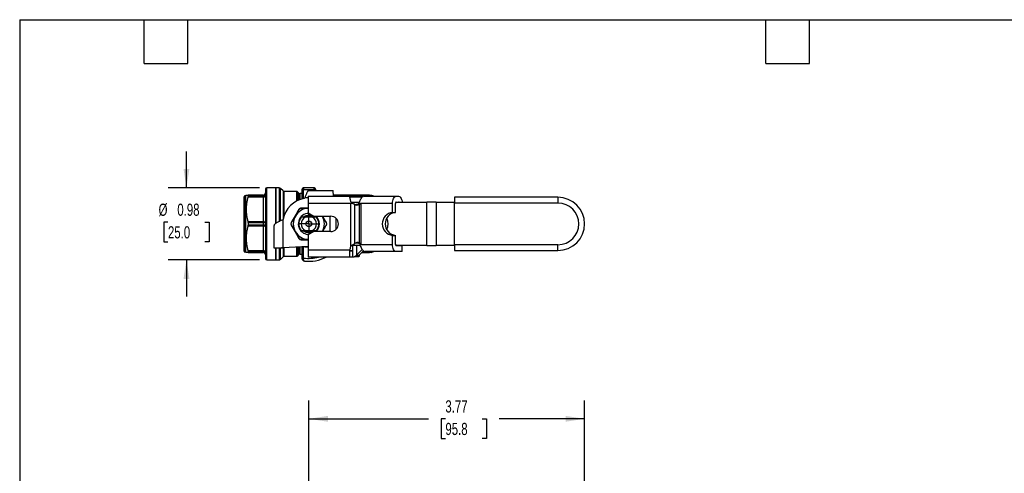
# Model space of a CAD drawing. Header units: inches. Extents: x 0.5 to 21.5, y 0.5 to 16.5.
# Tile 13 of 17: x 0.5 to 14, y 10.3 to 16.5. Entities that reach past the tile are written whole.
import ezdxf

# ---------------------------------------------------------------- set-up
doc = ezdxf.new("R2010")
doc.units = ezdxf.units.IN
doc.header["$LTSCALE"] = 2
doc.header["$MEASUREMENT"] = 0
doc.linetypes.add('SLD-Center', pattern=[0.75, 0.6, -0.05, 0.05, -0.05])
doc.linetypes.add('SLD-Solid', pattern=[0])
doc.layers.add('CENTER', color=40, linetype='SLD-Center')
doc.layers.add('DIMENSIONS', color=140, linetype='SLD-Solid', lineweight=25)
doc.layers.add('TEXT', color=140, linetype='SLD-Solid', lineweight=25)
doc.styles.add('SLDTEXTSTYLE0', font='TXT', dxfattribs={"width": 0.7})
doc.dimstyles.new('SLDDIMSTYLE0', dxfattribs={"dimtxt": 0.169922, "dimasz": 0.26, "dimexe": 0, "dimexo": 0.0625, "dimgap": 0.04248, "dimtad": 0, "dimtih": 1, "dimtoh": 1, "dimrnd": 1e-09, "dimdsep": 46, "dimtxsty": 'SLDTEXTSTYLE0', "dimsah": 1, "dimcen": 0.09, "dimadec": 0, "dimazin": 2, "dimtfac": 1, "dimtmove": 0, "dimatfit": 0, "dimfxl": 0, "dimfrac": 2, "dimtolj": 1, "dimtzin": 12, "dimarcsym": 0})
doc.dimstyles.new('SLDDIMSTYLE3', dxfattribs={"dimtxt": 0.169922, "dimasz": 0.26, "dimexe": 0, "dimexo": 0.0625, "dimgap": 0.04248, "dimtad": 0, "dimtih": 1, "dimtoh": 1, "dimrnd": 1e-09, "dimzin": 12, "dimdsep": 46, "dimtxsty": 'SLDTEXTSTYLE0', "dimsah": 1, "dimcen": 0.09, "dimadec": 0, "dimazin": 3, "dimtfac": 1, "dimtofl": 0, "dimtmove": 0, "dimatfit": 3, "dimfxl": 0, "dimfrac": 2, "dimtolj": 1, "dimtzin": 12, "dimarcsym": 0})

# ---------------------------------------------------------------- blocks, each defined once
blk = doc.blocks.new('_D_4')
at = {"layer": 'DIMENSIONS'}
for p, q in [((4.453, 9.536), (4.453, 11.291)), ((8.223, 10.157), (8.223, 11.291)), ((4.453, 11.041), (6.09, 11.041)), ((6.32, 11.041), (6.263, 11.041)), ((6.263, 11.041), (6.263, 10.771)), ((6.825, 11.041), (6.882, 11.041)), ((6.882, 11.041), (6.882, 10.771)), ((8.223, 11.041), (7.055, 11.041)), ((6.263, 10.771), (6.32, 10.771)), ((6.882, 10.771), (6.825, 10.771))]:
    blk.add_line(p, q, dxfattribs=at)
for points in [[(4.453, 11.041), (4.713, 11.001), (4.713, 11.081)], [(8.223, 11.041), (7.963, 11.081), (7.963, 11.001)]]:
    blk.add_solid(points, dxfattribs=at)
at = {"layer": 'DIMENSIONS', "char_height": 0.1667, "attachment_point": 1, "style": 'SLDTEXTSTYLE0'}
for s, insert in [('3.77', (6.32, 11.294)), ('95.8', (6.32, 10.986))]:
    blk.add_mtext(s, dxfattribs=dict(at, insert=insert))
blk = doc.blocks.new('_D_7')
at = {"layer": 'DIMENSIONS'}
for p, q in [((2.78, 14.199), (2.78, 14.699)), ((3.778, 14.199), (2.53, 14.199)), ((2.527, 13.731), (2.47, 13.731)), ((2.47, 13.731), (2.47, 13.461)), ((3.032, 13.731), (3.089, 13.731)), ((3.089, 13.731), (3.089, 13.461)), ((2.47, 13.461), (2.527, 13.461)), ((3.089, 13.461), (3.032, 13.461)), ((3.778, 13.215), (2.53, 13.215)), ((2.78, 13.215), (2.78, 12.715))]:
    blk.add_line(p, q, dxfattribs=at)
for points in [[(2.78, 14.199), (2.82, 14.459), (2.74, 14.459)], [(2.78, 13.215), (2.74, 12.955), (2.82, 12.955)]]:
    blk.add_solid(points, dxfattribs=at)
at = {"layer": 'DIMENSIONS', "char_height": 0.1667, "attachment_point": 1, "style": 'SLDTEXTSTYLE0'}
for s, insert in [('%%c', (2.399, 13.984)), ('0.98', (2.655, 13.984)), ('25.0', (2.527, 13.675))]:
    blk.add_mtext(s, dxfattribs=dict(at, insert=insert))
blk = doc.blocks.new('SW_CENTERMARKSYMBOL_1')
at = {"layer": 'CENTER', "color": 0}
for p, q in [((0, 0.1), (0, 0.139)), ((-0.1, 0), (-0.139, 0)), ((0, 0), (-0.1, 0)), ((0, 0), (0, 0.1)), ((0, 0), (0, -0.1)), ((0, 0), (0.1, 0)), ((0.1, 0), (0.139, 0)), ((0, -0.1), (0, -0.139))]:
    blk.add_line(p, q, dxfattribs=at)

msp = doc.modelspace()

# ---------------------------------------------------------------- linework, layer by layer
for p, q in [((3.862, 14.184), (3.862, 13.231)), ((4, 14.199), (3.878, 14.199)), ((3.878, 13.215), (3.878, 14.199)), ((4.049, 14.199), (4, 14.199)), ((4, 14.199), (4, 13.713)), ((4, 13.713), (4, 14.199)), ((4.049, 14.199), (4.049, 13.741)), ((4.101, 14.157), (4.066, 14.193)), ((4.066, 13.749), (4.066, 14.193)), ((4.101, 14.157), (4.101, 13.765)), ((4.285, 14.15), (4.118, 14.15)), ((4.118, 13.824), (4.118, 14.15)), ((4.285, 14.15), (4.285, 14.02)), ((4.318, 14.128), (4.302, 14.143)), ((4.302, 14.028), (4.302, 14.143)), ((4.358, 14.176), (4.358, 14.049)), ((4.358, 14.176), (4.382, 14.176)), ((4.524, 14.199), (4.382, 14.199)), ((4.382, 14.199), (4.382, 14.176)), ((4.382, 14.176), (4.524, 14.176)), ((4.382, 14.055), (4.382, 14.176)), ((4.455, 14.164), (4.787, 14.164)), ((4.524, 14.176), (4.524, 14.199)), ((4.524, 14.176), (4.547, 14.176)), ((4.524, 14.176), (4.524, 14.164)), ((4.547, 14.164), (4.547, 14.176)), ((4.787, 14.137), (4.787, 14.164)), ((3.567, 13.707), (3.567, 14.079)), ((3.591, 14.091), (3.579, 14.091)), ((3.579, 13.707), (3.579, 14.091)), ((3.596, 14.101), (3.591, 14.091)), ((3.591, 13.707), (3.591, 14.091)), ((3.831, 14.101), (3.623, 14.101)), ((3.623, 14.076), (3.831, 14.076)), ((3.625, 14.099), (3.625, 14.083)), ((3.625, 14.099), (3.831, 14.099)), ((3.831, 14.083), (3.625, 14.083)), ((3.831, 14.101), (3.831, 14.099)), ((3.831, 14.099), (3.831, 14.083)), ((3.831, 14.083), (3.831, 14.076)), ((3.831, 14.076), (3.831, 13.733)), ((4.318, 14.128), (4.318, 14.035)), ((4.358, 14.121), (4.335, 14.121)), ((4.335, 14.041), (4.335, 14.121)), ((4.394, 14.057), (4.398, 14.062)), ((4.444, 14.062), (4.398, 14.062)), ((4.444, 14.086), (5.015, 14.086)), ((4.444, 14.086), (4.444, 13.987)), ((5.282, 14.101), (4.79, 14.101)), ((4.79, 14.098), (5.281, 14.098)), ((4.91, 14.087), (4.791, 14.087)), ((4.91, 14.087), (4.913, 14.086)), ((5.015, 14.074), (5.015, 14.086)), ((5.015, 14.083), (5.195, 14.083)), ((5.015, 14.075), (5.183, 14.075)), ((5.033, 14.003), (5.141, 14.003)), ((5.204, 14.085), (5.647, 14.085)), ((5.281, 14.085), (5.281, 14.098)), ((5.315, 14.091), (5.309, 14.101)), ((5.327, 14.091), (5.315, 14.091)), ((5.315, 14.091), (5.315, 14.085)), ((5.327, 14.091), (5.327, 14.085)), ((5.639, 14.003), (6.067, 14.003)), ((5.647, 14.085), (5.681, 14.085)), ((5.647, 14.006), (5.681, 14.006)), ((6.067, 13.412), (6.067, 14.003)), ((6.195, 14.003), (6.067, 14.003)), ((6.195, 14.003), (6.195, 13.412)), ((6.195, 14.003), (6.444, 14.003)), ((7.859, 14.072), (6.444, 14.072)), ((6.444, 14.072), (6.444, 13.993)), ((7.859, 14.072), (7.859, 13.993)), ((5.026, 13.987), (4.444, 13.987)), ((4.444, 13.987), (4.444, 13.857)), ((5.039, 13.987), (5.026, 13.987)), ((5.026, 13.403), (5.026, 13.987)), ((5.049, 13.987), (5.039, 13.987)), ((5.076, 13.975), (5.076, 13.435)), ((5.146, 13.973), (5.107, 13.973)), ((5.151, 13.986), (5.133, 13.986)), ((5.146, 13.447), (5.146, 13.973)), ((5.152, 13.986), (5.151, 13.986)), ((5.166, 13.986), (5.152, 13.986)), ((5.598, 13.986), (5.166, 13.986)), ((5.166, 13.986), (5.166, 13.427)), ((5.598, 13.865), (5.598, 13.986)), ((5.637, 13.865), (5.637, 13.986)), ((6.444, 13.993), (7.859, 13.993)), ((6.444, 13.422), (6.444, 13.993)), ((3.831, 13.733), (3.623, 13.733)), ((3.831, 13.733), (3.831, 13.724)), ((4.098, 13.763), (4.103, 13.766)), ((4.098, 13.763), (4.098, 13.381)), ((4.516, 13.807), (4.39, 13.807)), ((4.392, 13.809), (4.513, 13.809)), ((4.503, 13.798), (4.402, 13.798)), ((4.444, 13.857), (4.523, 13.812)), ((4.523, 13.812), (4.753, 13.812)), ((4.745, 13.603), (4.745, 13.812)), ((4.824, 13.784), (4.824, 13.631)), ((5.598, 13.865), (5.637, 13.865)), ((3.567, 13.335), (3.567, 13.707)), ((3.579, 13.323), (3.579, 13.707)), ((3.591, 13.323), (3.591, 13.707)), ((3.623, 13.682), (3.831, 13.682)), ((3.625, 13.724), (3.625, 13.691)), ((3.625, 13.724), (3.831, 13.724)), ((3.831, 13.691), (3.625, 13.691)), ((3.831, 13.724), (3.831, 13.691)), ((3.831, 13.691), (3.831, 13.682)), ((3.831, 13.682), (3.831, 13.339)), ((3.98, 13.377), (3.98, 13.685)), ((4.39, 13.607), (4.516, 13.607)), ((4.513, 13.606), (4.392, 13.606)), ((4.402, 13.617), (4.503, 13.617)), ((4.523, 13.603), (4.444, 13.558)), ((4.753, 13.603), (4.523, 13.603)), ((4.444, 13.558), (4.444, 13.352)), ((5.598, 13.427), (5.598, 13.55)), ((5.598, 13.55), (5.637, 13.55)), ((5.637, 13.427), (5.637, 13.55)), ((3.831, 13.339), (3.623, 13.339)), ((3.625, 13.332), (3.625, 13.316)), ((3.625, 13.332), (3.831, 13.332)), ((3.831, 13.339), (3.831, 13.332)), ((3.831, 13.332), (3.831, 13.316)), ((4.079, 13.377), (3.98, 13.377)), ((3.98, 13.377), (3.98, 13.373)), ((4.079, 13.373), (3.98, 13.373)), ((4, 13.373), (4, 13.215)), ((4, 13.215), (4, 13.373)), ((4.049, 13.373), (4.049, 13.215)), ((4.066, 13.222), (4.066, 13.373)), ((4.079, 13.377), (4.079, 13.373)), ((4.444, 13.397), (4.098, 13.381)), ((4.101, 13.381), (4.101, 13.258)), ((4.118, 13.264), (4.118, 13.382)), ((4.285, 13.39), (4.285, 13.264)), ((4.302, 13.271), (4.302, 13.39)), ((4.318, 13.391), (4.318, 13.287)), ((4.335, 13.294), (4.335, 13.392)), ((4.358, 13.393), (4.358, 13.24)), ((4.382, 13.24), (4.382, 13.394)), ((4.444, 13.352), (5.015, 13.352)), ((4.444, 13.352), (4.444, 13.254)), ((5.015, 13.352), (5.015, 13.359)), ((5.015, 13.254), (5.015, 13.352)), ((5.054, 13.34), (5.015, 13.34)), ((5.052, 13.333), (5.015, 13.333)), ((5.153, 13.412), (5.036, 13.412)), ((5.052, 13.333), (5.052, 13.254)), ((5.052, 13.332), (5.054, 13.332)), ((5.054, 13.256), (5.054, 13.412)), ((5.102, 13.449), (5.107, 13.447)), ((5.103, 13.412), (5.103, 13.277)), ((5.183, 13.359), (5.103, 13.277)), ((5.107, 13.447), (5.146, 13.447)), ((5.201, 13.338), (5.143, 13.277)), ((5.146, 13.427), (5.158, 13.427)), ((5.158, 13.427), (5.166, 13.427)), ((5.166, 13.427), (5.598, 13.427)), ((5.195, 13.332), (5.209, 13.332)), ((5.647, 13.329), (5.221, 13.329)), ((5.281, 13.316), (5.281, 13.329)), ((5.315, 13.329), (5.315, 13.323)), ((5.327, 13.329), (5.327, 13.323)), ((6.067, 13.412), (5.639, 13.412)), ((5.691, 13.409), (5.643, 13.409)), ((5.73, 13.407), (5.647, 13.407)), ((5.73, 13.329), (5.647, 13.329)), ((5.691, 13.412), (5.691, 13.409)), ((5.73, 13.409), (5.691, 13.409)), ((5.73, 13.412), (5.73, 13.409)), ((5.73, 13.329), (5.73, 13.407)), ((6.067, 13.412), (6.195, 13.412)), ((6.444, 13.412), (6.195, 13.412)), ((7.859, 13.422), (6.444, 13.422)), ((6.444, 13.422), (6.444, 13.343)), ((6.444, 13.343), (7.859, 13.343)), ((7.859, 13.343), (7.859, 13.422)), ((3.579, 13.323), (3.591, 13.323)), ((3.591, 13.323), (3.596, 13.314)), ((3.623, 13.314), (3.831, 13.314)), ((3.831, 13.316), (3.625, 13.316)), ((3.831, 13.316), (3.831, 13.314)), ((3.878, 13.215), (4, 13.215)), ((4, 13.215), (4.049, 13.215)), ((4.066, 13.222), (4.101, 13.258)), ((4.118, 13.264), (4.285, 13.264)), ((4.302, 13.271), (4.318, 13.287)), ((4.335, 13.294), (4.358, 13.294)), ((5.015, 13.254), (4.444, 13.254)), ((5.052, 13.254), (5.015, 13.254)), ((5.054, 13.316), (5.052, 13.316)), ((5.052, 13.314), (5.054, 13.314)), ((5.054, 13.256), (5.071, 13.256)), ((5.136, 13.256), (5.071, 13.256)), ((5.103, 13.277), (5.143, 13.277)), ((5.178, 13.314), (5.282, 13.314)), ((5.281, 13.316), (5.18, 13.316)), ((5.309, 13.313), (5.315, 13.323)), ((5.315, 13.323), (5.327, 13.323))]:
    msp.add_line(p, q)
at = {"flags": 128}
for points in [[(3.831, 14.076), (3.837, 14.076), (3.843, 14.077), (3.848, 14.078), (3.853, 14.08), (3.857, 14.083), (3.86, 14.085), (3.862, 14.088), (3.862, 14.091)], [(5.598, 13.986), (5.599, 14.006), (5.602, 14.024), (5.606, 14.041), (5.612, 14.056), (5.62, 14.068), (5.628, 14.077), (5.638, 14.083), (5.647, 14.085)], [(5.681, 14.085), (5.691, 14.083), (5.7, 14.077), (5.708, 14.068), (5.716, 14.056), (5.722, 14.041), (5.727, 14.024), (5.729, 14.006), (5.73, 14.003)], [(5.107, 13.973), (5.098, 13.968), (5.093, 13.966)], [(3.831, 13.733), (3.837, 13.733), (3.843, 13.734), (3.848, 13.735), (3.853, 13.737), (3.857, 13.74), (3.86, 13.742), (3.862, 13.745), (3.862, 13.748)], [(3.831, 13.682), (3.837, 13.682), (3.843, 13.681), (3.848, 13.679), (3.853, 13.677), (3.857, 13.675), (3.86, 13.672), (3.862, 13.669), (3.862, 13.666)], [(3.862, 13.323), (3.862, 13.326), (3.86, 13.329), (3.857, 13.332), (3.853, 13.334), (3.848, 13.336), (3.843, 13.338), (3.837, 13.339), (3.831, 13.339)], [(4.392, 13.394), (4.416, 13.391), (4.444, 13.389)], [(5.647, 13.329), (5.638, 13.331), (5.628, 13.336), (5.62, 13.345), (5.612, 13.358), (5.606, 13.372), (5.602, 13.39), (5.599, 13.408), (5.598, 13.427)]]:
    msp.add_lwpolyline(points, dxfattribs=at)
for radius in [0.0394, 0.00511]:
    msp.add_circle((4.453, 13.707), radius)
for centre, radius, start, end in [((3.878, 14.184), 0.0157, 90, 180), ((4.049, 14.176), 0.0236, 45, 90), ((4.118, 14.174), 0.0236, 225, 270), ((4.285, 14.127), 0.0236, 45, 90), ((4.382, 14.176), 0.0236, 90, 180), ((4.524, 14.176), 0.0236, 0, 90), ((3.579, 14.079), 0.0118, 90, 180), ((3.831, 14.133), 0.0315, 270, 0), ((3.832, 14.129), 0.0298, 266.686, 356.2494), ((3.833, 14.112), 0.0294, 265.6626, 354.8782), ((4.453, 13.707), 0.354, 99.5941, 170.4059), ((4.335, 14.144), 0.0236, 225, 270), ((5.206, 14.053), 0.0318, 92.697, 138.8521), ((5.327, 14.079), 0.0118, 26.99, 90), ((5.648, 13.998), 0.00762, 96.3691, 146.7371), ((5.68, 13.998), 0.00762, 33.2629, 83.6309), ((7.859, 13.707), 0.364, 270, 90), ((4.453, 13.707), 0.213, 92.2956, 150), ((5.113, 14.027), 0.0636, 234.3047, 301.5575), ((5.671, 13.987), 0.0336, 160.2671, 180.8082), ((7.859, 13.707), 0.285, 270, 90), ((4.453, 13.707), 0.213, 150, 210), ((4.453, 13.707), 0.144, 89.179, 240), ((4.453, 13.707), 0.138, 138.9177, 221.0823), ((4.453, 13.707), 0.104, 119.1667, 240.8333), ((4.453, 13.707), 0.118, 50.1713, 129.5196), ((4.453, 13.707), 0.104, 299.1667, 60.8333), ((4.453, 13.707), 0.144, 313.4456, 46.5544), ((4.453, 13.707), 0.138, 318.9177, 41.0823), ((4.453, 13.707), 0.213, 330.6107, 29.3893), ((4.753, 13.707), 0.104, 270, 90), ((5.616, 13.707), 0.159, 96.6254, 263.3746), ((5.656, 13.707), 0.159, 96.6254, 263.3746), ((5.369, 13.707), 0.167, 332.9058, 27.0942), ((3.839, 13.94), 0.216, 267.918, 276.2683), ((3.839, 13.475), 0.216, 83.7317, 92.082), ((4.453, 13.707), 0.213, 210, 267.7044), ((4.453, 13.707), 0.118, 230.433, 309.1935), ((4.453, 13.707), 0.144, 240, 270.821), ((3.579, 13.335), 0.0118, 180, 270), ((3.833, 13.303), 0.0294, 5.1218, 94.3374), ((5.108, 13.359), 0.0925, 151.3039, 180), ((5.121, 13.38), 0.0714, 69.6979, 129.6263), ((5.222, 13.357), 0.0278, 235.7423, 269.0806), ((5.327, 13.335), 0.0118, 270, 326.3695), ((5.671, 13.427), 0.0336, 179.1918, 199.7329), ((5.648, 13.416), 0.00817, 205.5936, 262.5205), ((3.832, 13.286), 0.0298, 3.7506, 93.314), ((3.831, 13.282), 0.0315, 0, 90), ((3.878, 13.231), 0.0157, 180, 270), ((4.049, 13.239), 0.0236, 270, 315), ((4.118, 13.241), 0.0236, 90, 135), ((4.285, 13.288), 0.0236, 270, 315), ((4.335, 13.27), 0.0236, 90, 135), ((4.453, 13.707), 0.472, 261.3731, 286.3257), ((4.453, 13.707), 0.512, 263.3002, 297.6427)]:
    msp.add_arc(centre, radius, start, end)
for points, knots in [([(4.455, 14.164), (4.453, 14.164), (4.451, 14.163), (4.446, 14.161), (4.443, 14.159), (4.438, 14.154), (4.436, 14.151), (4.431, 14.143), (4.429, 14.139), (4.424, 14.129), (4.422, 14.124), (4.417, 14.113), (4.414, 14.107), (4.41, 14.095), (4.407, 14.088), (4.402, 14.075), (4.4, 14.068), (4.398, 14.062)], [0, 0, 0, 0, 0.125, 0.125, 0.25, 0.25, 0.375, 0.375, 0.5, 0.5, 0.625, 0.625, 0.75, 0.75, 0.875, 0.875, 1, 1, 1, 1]), ([(4.791, 14.087), (4.79, 14.098), (4.788, 14.117), (4.787, 14.131), (4.787, 14.137)], [0, 0, 0, 0, 0.565063, 1, 1, 1, 1]), ([(3.623, 14.076), (3.614, 14.044), (3.607, 14.014), (3.598, 13.958), (3.596, 13.931), (3.596, 13.877), (3.598, 13.85), (3.607, 13.794), (3.614, 13.765), (3.623, 13.733)], [0, 0, 0, 0, 0.25, 0.25, 0.5, 0.5, 0.75, 0.75, 1, 1, 1, 1]), ([(3.597, 14.101), (3.597, 14.101), (3.596, 14.101), (3.6, 14.101), (3.609, 14.101), (3.618, 14.101), (3.623, 14.101)], [0, 0, 0, 0, 0.111924, 0.389887, 0.682069, 1, 1, 1, 1]), ([(5.039, 13.987), (5.035, 13.996), (5.031, 14.004), (5.027, 14.016), (5.025, 14.021), (5.023, 14.029), (5.022, 14.033), (5.019, 14.044), (5.017, 14.052), (5.016, 14.064), (5.015, 14.07), (5.015, 14.074)], [0, 0, 0, 0, 0.25, 0.25, 0.375, 0.375, 0.5, 0.5, 0.75, 0.75, 1, 1, 1, 1]), ([(5.182, 14.074), (5.177, 14.07), (5.173, 14.064), (5.165, 14.051), (5.161, 14.044), (5.154, 14.032), (5.152, 14.028), (5.149, 14.02), (5.147, 14.016), (5.141, 14.003), (5.137, 13.994), (5.133, 13.986)], [0, 0, 0, 0, 0.25, 0.25, 0.5, 0.5, 0.625, 0.625, 0.75, 0.75, 1, 1, 1, 1]), ([(5.282, 14.101), (5.282, 14.101), (5.282, 14.101), (5.281, 14.101), (5.281, 14.1), (5.281, 14.099), (5.281, 14.099), (5.281, 14.098)], [0, 0, 0, 0, 0.225476, 0.448802, 0.67292, 0.837836, 1, 1, 1, 1]), ([(5.282, 14.101), (5.288, 14.101), (5.3, 14.101), (5.308, 14.101), (5.308, 14.101), (5.308, 14.101)], [0, 0, 0, 0, 0.3993944, 0.7626276, 1, 1, 1, 1]), ([(4.317, 13.906), (4.3, 13.877), (4.283, 13.846), (4.248, 13.785), (4.23, 13.755), (4.213, 13.725)], [0, 0, 0, 0, 0.5, 0.5, 1, 1, 1, 1]), ([(4.317, 13.906), (4.318, 13.906), (4.319, 13.907), (4.321, 13.906), (4.322, 13.906)], [0, 0, 0, 0, 0.428571, 1, 1, 1, 1]), ([(4.348, 13.924), (4.348, 13.924), (4.347, 13.923), (4.347, 13.921), (4.346, 13.92)], [0, 0, 0, 0, 0.428571, 1, 1, 1, 1]), ([(4.346, 13.92), (4.364, 13.92), (4.396, 13.92), (4.429, 13.92), (4.444, 13.92)], [0, 0, 0, 0, 0.542813, 1, 1, 1, 1]), ([(4.444, 13.924), (4.443, 13.924), (4.426, 13.924), (4.394, 13.924), (4.363, 13.924), (4.348, 13.924)], [0, 0, 0, 0, 0.043198, 0.521268, 1, 1, 1, 1]), ([(5.076, 13.975), (5.075, 13.975), (5.075, 13.976), (5.074, 13.976), (5.073, 13.976), (5.072, 13.977), (5.071, 13.977), (5.07, 13.977), (5.069, 13.978), (5.068, 13.978), (5.067, 13.979), (5.066, 13.979), (5.066, 13.979), (5.065, 13.98), (5.064, 13.98), (5.063, 13.981), (5.062, 13.981), (5.061, 13.982), (5.06, 13.982), (5.059, 13.982), (5.058, 13.983), (5.057, 13.983), (5.056, 13.984), (5.056, 13.984), (5.055, 13.985), (5.054, 13.985), (5.053, 13.986), (5.052, 13.986), (5.051, 13.987), (5.05, 13.987), (5.05, 13.987), (5.049, 13.987)], [0, 0, 0, 0, 0.0054153, 0.0108103, 0.0161844, 0.0215375, 0.0268692, 0.0321792, 0.0374672, 0.0427328, 0.0479757, 0.0531956, 0.0583922, 0.0635651, 0.0687142, 0.073839, 0.0789392, 0.0840146, 0.0890648, 0.0940896, 0.0990886, 0.1040615, 0.1090081, 0.113928, 0.1188209, 0.1236867, 0.1285249, 0.1333353, 0.1381176, 0.1428715, 0.1475968, 0.1475968, 0.1475968, 0.1475968]), ([(5.152, 13.986), (5.152, 13.986), (5.152, 13.986), (5.152, 13.985), (5.152, 13.985), (5.152, 13.984), (5.151, 13.984), (5.151, 13.983), (5.151, 13.983), (5.151, 13.982), (5.15, 13.982), (5.15, 13.981), (5.15, 13.981), (5.15, 13.98), (5.15, 13.98), (5.149, 13.979), (5.149, 13.979), (5.149, 13.978), (5.149, 13.978), (5.148, 13.977), (5.148, 13.977), (5.148, 13.976), (5.148, 13.976), (5.148, 13.975), (5.147, 13.975), (5.147, 13.975), (5.147, 13.974), (5.147, 13.974), (5.146, 13.973), (5.146, 13.973), (5.146, 13.973), (5.146, 13.973)], [0, 0, 0, 0, 0.0056365, 0.0113115, 0.0170246, 0.0227753, 0.0285632, 0.0343877, 0.0402483, 0.0461447, 0.0520763, 0.0580426, 0.0640431, 0.0700774, 0.0761449, 0.0822451, 0.0883775, 0.0945416, 0.100737, 0.106963, 0.1132191, 0.1195049, 0.1258198, 0.1321633, 0.1385349, 0.144934, 0.15136, 0.1578125, 0.1642909, 0.1707947, 0.1773233, 0.1773233, 0.1773233, 0.1773233]), ([(4.098, 13.763), (4.09, 13.759), (4.082, 13.756), (4.057, 13.745), (4.042, 13.738), (4.015, 13.725), (4.004, 13.718), (3.991, 13.707), (3.987, 13.702), (3.982, 13.694), (3.98, 13.69), (3.98, 13.685)], [0, 0, 0, 0, 0.0685874, 0.0685874, 0.2060822, 0.2060822, 0.3435701, 0.3435701, 0.4275771, 0.4275771, 0.5115845, 0.5115845, 0.5115845, 0.5115845]), ([(4.216, 13.721), (4.23, 13.747), (4.248, 13.778), (4.266, 13.809), (4.269, 13.814)], [0, 0, 0, 0, 0.2301883, 0.2686763, 0.2686763, 0.2686763, 0.2686763]), ([(4.402, 13.798), (4.394, 13.798), (4.386, 13.798), (4.369, 13.798), (4.359, 13.798), (4.349, 13.798)], [0, 0, 0, 0, 0.5, 0.5, 1, 1, 1, 1]), ([(4.557, 13.798), (4.546, 13.798), (4.537, 13.798), (4.519, 13.798), (4.511, 13.798), (4.503, 13.798)], [0, 0, 0, 0, 0.5, 0.5, 1, 1, 1, 1]), ([(4.638, 13.812), (4.646, 13.797), (4.664, 13.767), (4.681, 13.737), (4.69, 13.721)], [0, 0, 0, 0, 0.479839, 1, 1, 1, 1]), ([(4.693, 13.725), (4.683, 13.742), (4.666, 13.77), (4.65, 13.8), (4.643, 13.812)], [0, 0, 0, 0, 0.585656, 1, 1, 1, 1]), ([(3.623, 13.682), (3.614, 13.65), (3.607, 13.621), (3.598, 13.564), (3.596, 13.537), (3.596, 13.484), (3.598, 13.457), (3.607, 13.4), (3.614, 13.371), (3.623, 13.339)], [0, 0, 0, 0, 0.25, 0.25, 0.5, 0.5, 0.75, 0.75, 1, 1, 1, 1]), ([(4.213, 13.725), (4.213, 13.725), (4.213, 13.724), (4.215, 13.722), (4.216, 13.721)], [0, 0, 0, 0, 0.428571, 1, 1, 1, 1]), ([(4.213, 13.69), (4.213, 13.69), (4.213, 13.691), (4.215, 13.692), (4.216, 13.693)], [0, 0, 0, 0, 0.428571, 1, 1, 1, 1]), ([(4.213, 13.69), (4.23, 13.66), (4.248, 13.63), (4.283, 13.569), (4.3, 13.538), (4.317, 13.509)], [0, 0, 0, 0, 0.5, 0.5, 1, 1, 1, 1]), ([(4.322, 13.509), (4.307, 13.535), (4.289, 13.566), (4.271, 13.597), (4.269, 13.601)], [0, 0, 0, 0, 0.2302072, 0.2684972, 0.2684972, 0.2684972, 0.2684972]), ([(4.349, 13.617), (4.359, 13.617), (4.369, 13.617), (4.386, 13.617), (4.394, 13.617), (4.402, 13.617)], [0, 0, 0, 0, 0.5, 0.5, 1, 1, 1, 1]), ([(4.503, 13.617), (4.511, 13.617), (4.519, 13.617), (4.537, 13.617), (4.546, 13.617), (4.557, 13.617)], [0, 0, 0, 0, 0.5, 0.5, 1, 1, 1, 1]), ([(4.69, 13.693), (4.681, 13.678), (4.664, 13.648), (4.647, 13.618), (4.638, 13.603)], [0, 0, 0, 0, 0.510447, 1, 1, 1, 1]), ([(4.643, 13.603), (4.644, 13.605), (4.653, 13.621), (4.67, 13.65), (4.685, 13.677), (4.693, 13.69)], [0, 0, 0, 0, 0.080255, 0.539842, 1, 1, 1, 1]), ([(4.69, 13.721), (4.691, 13.722), (4.692, 13.724), (4.693, 13.725), (4.693, 13.725)], [0, 0, 0, 0, 0.571429, 1, 1, 1, 1]), ([(4.69, 13.693), (4.691, 13.692), (4.692, 13.691), (4.693, 13.69), (4.693, 13.69)], [0, 0, 0, 0, 0.571429, 1, 1, 1, 1]), ([(4.322, 13.509), (4.321, 13.509), (4.319, 13.508), (4.318, 13.508), (4.317, 13.509)], [0, 0, 0, 0, 0.571429, 1, 1, 1, 1]), ([(4.346, 13.495), (4.347, 13.494), (4.347, 13.491), (4.348, 13.491), (4.348, 13.491)], [0, 0, 0, 0, 0.571429, 1, 1, 1, 1]), ([(4.444, 13.495), (4.429, 13.495), (4.396, 13.495), (4.364, 13.495), (4.346, 13.495)], [0, 0, 0, 0, 0.457187, 1, 1, 1, 1]), ([(4.348, 13.491), (4.367, 13.491), (4.399, 13.491), (4.432, 13.491), (4.444, 13.491)], [0, 0, 0, 0, 0.609583, 1, 1, 1, 1]), ([(3.98, 13.377), (3.98, 13.377), (3.983, 13.378), (3.995, 13.378), (4.004, 13.379), (4.025, 13.38), (4.038, 13.38), (4.059, 13.38), (4.067, 13.381), (4.083, 13.381), (4.09, 13.381), (4.098, 13.381)], [0, 0, 0, 0, 0.1173196, 0.1173196, 0.2345775, 0.2345775, 0.3518353, 0.3518353, 0.4122047, 0.4122047, 0.4725748, 0.4725748, 0.4725748, 0.4725748]), ([(4.098, 13.381), (4.096, 13.381), (4.093, 13.381), (4.088, 13.38), (4.086, 13.38), (4.083, 13.379), (4.081, 13.378), (4.079, 13.378), (4.079, 13.377), (4.079, 13.377)], [0, 0, 0, 0, 0.01992909, 0.01992909, 0.03984799, 0.03984799, 0.05976687, 0.05976687, 0.07956486, 0.07956486, 0.07956486, 0.07956486]), ([(5.026, 13.403), (5.034, 13.411), (5.042, 13.417), (5.059, 13.427), (5.067, 13.431), (5.076, 13.435)], [0, 0, 0, 0, 0.5, 0.5, 1, 1, 1, 1]), ([(5.154, 13.433), (5.153, 13.433), (5.147, 13.436), (5.13, 13.441), (5.116, 13.445), (5.107, 13.447)], [0, 0, 0, 0, 0.064445, 0.3838, 1, 1, 1, 1]), ([(5.146, 13.447), (5.149, 13.444), (5.151, 13.441), (5.155, 13.434), (5.156, 13.431), (5.158, 13.427)], [0, 0, 0, 0, 0.5, 0.5, 1, 1, 1, 1]), ([(5.146, 13.427), (5.151, 13.418), (5.155, 13.408), (5.165, 13.389), (5.17, 13.38), (5.177, 13.367), (5.18, 13.363), (5.185, 13.355), (5.187, 13.352), (5.193, 13.345), (5.195, 13.342), (5.201, 13.337), (5.203, 13.335), (5.206, 13.334)], [0, 0, 0, 0, 0.25, 0.25, 0.5, 0.5, 0.625, 0.625, 0.75, 0.75, 0.875, 0.875, 1, 1, 1, 1]), ([(5.154, 13.433), (5.154, 13.433), (5.155, 13.433), (5.155, 13.433), (5.155, 13.433)], [0, 0, 0, 0, 0.518091, 1, 1, 1, 1]), ([(3.623, 13.314), (3.617, 13.314), (3.606, 13.314), (3.597, 13.314), (3.597, 13.314), (3.597, 13.314)], [0, 0, 0, 0, 0.399609, 0.762732, 1, 1, 1, 1]), ([(4.358, 13.238), (4.358, 13.234), (4.36, 13.225), (4.366, 13.214), (4.374, 13.206), (4.383, 13.201), (4.389, 13.199), (4.393, 13.199), (4.393, 13.199), (4.393, 13.199)], [-0.07122081, -0.07122081, -0.07122081, -0.07122081, -0.05705411, -0.04288741, -0.02872071, -0.01455401, -0.00038731, -0.00038731, 0, 0, 0, 0]), ([(4.393, 13.199), (4.393, 13.199), (4.393, 13.199), (4.392, 13.199), (4.389, 13.2), (4.385, 13.205), (4.383, 13.212), (4.381, 13.222), (4.381, 13.23), (4.381, 13.235)], [-0.07122081, -0.07122081, -0.07122081, -0.07122081, -0.0708335, -0.0708335, -0.0566668, -0.0425001, -0.0283334, -0.0141667, 0, 0, 0, 0]), ([(4.388, 13.203), (4.388, 13.202), (4.389, 13.2), (4.391, 13.199), (4.393, 13.199)], [0, 0, 0, 0, 0.1965179, 1, 1, 1, 1]), ([(5.071, 13.256), (5.075, 13.259), (5.08, 13.263), (5.091, 13.27), (5.097, 13.274), (5.103, 13.277)], [0, 0, 0, 0, 0.0629865, 0.0629865, 0.1259731, 0.1259731, 0.1259731, 0.1259731]), ([(5.143, 13.277), (5.142, 13.274), (5.14, 13.27), (5.138, 13.263), (5.137, 13.259), (5.136, 13.256)], [0, 0, 0, 0, 0.03013287, 0.03013287, 0.06026573, 0.06026573, 0.06026573, 0.06026573]), ([(5.281, 13.316), (5.281, 13.316), (5.281, 13.315), (5.281, 13.314), (5.282, 13.314), (5.282, 13.314), (5.282, 13.314)], [0, 0, 0, 0, 0.249002, 0.49583, 0.744763, 1, 1, 1, 1]), ([(5.308, 13.314), (5.309, 13.314), (5.309, 13.314), (5.305, 13.314), (5.297, 13.314), (5.287, 13.314), (5.282, 13.314)], [0, 0, 0, 0, 0.112036, 0.390121, 0.682303, 1, 1, 1, 1])]:
    msp.add_open_spline(points, degree=3, knots=knots)
for points in [[(3.625, 14.099), (3.625, 14.1), (3.624, 14.101), (3.623, 14.101)], [(3.623, 14.076), (3.624, 14.078), (3.625, 14.081), (3.625, 14.083)], [(4.269, 13.814), (4.287, 13.845), (4.305, 13.876), (4.322, 13.906)], [(4.348, 13.924), (4.342, 13.924), (4.33, 13.921), (4.32, 13.911), (4.317, 13.906)], [(4.322, 13.906), (4.325, 13.91), (4.332, 13.917), (4.342, 13.919), (4.346, 13.92)], [(5.107, 13.973), (5.117, 13.976), (5.128, 13.981), (5.139, 13.986)], [(3.625, 13.724), (3.625, 13.727), (3.624, 13.73), (3.623, 13.733)], [(3.623, 13.682), (3.624, 13.685), (3.625, 13.688), (3.625, 13.691)], [(4.213, 13.725), (4.21, 13.72), (4.206, 13.707), (4.21, 13.695), (4.213, 13.69)], [(4.216, 13.693), (4.213, 13.697), (4.211, 13.707), (4.213, 13.717), (4.216, 13.721)], [(4.269, 13.601), (4.251, 13.632), (4.233, 13.663), (4.216, 13.693)], [(4.69, 13.721), (4.692, 13.717), (4.695, 13.707), (4.692, 13.697), (4.69, 13.693)], [(4.693, 13.69), (4.696, 13.695), (4.699, 13.707), (4.696, 13.72), (4.693, 13.725)], [(4.317, 13.509), (4.32, 13.503), (4.33, 13.494), (4.342, 13.491), (4.348, 13.491)], [(4.346, 13.495), (4.342, 13.495), (4.332, 13.498), (4.325, 13.505), (4.322, 13.509)], [(3.625, 13.332), (3.625, 13.334), (3.624, 13.336), (3.623, 13.339)], [(3.623, 13.314), (3.624, 13.314), (3.625, 13.314), (3.625, 13.316)], [(4.382, 13.24), (4.376, 13.24), (4.363, 13.24), (4.358, 13.24), (4.358, 13.24)], [(4.358, 13.24), (4.358, 13.24), (4.358, 13.239), (4.358, 13.238)], [(4.381, 13.235), (4.369, 13.235), (4.358, 13.237), (4.358, 13.238)], [(4.381, 13.235), (4.382, 13.237), (4.382, 13.238), (4.382, 13.24)]]:
    msp.add_open_spline(points, degree=3)
at = {"layer": 'TEXT'}
for p, q in [((0.5, 16.5), (21.5, 16.5)), ((0.5, 16.5), (0.5, 0.5)), ((2.2, 15.9), (2.2, 16.5)), ((2.8, 15.9), (2.8, 16.5)), ((10.7, 15.9), (10.7, 16.5)), ((11.3, 15.9), (11.3, 16.5)), ((2.2, 15.9), (2.8, 15.9)), ((10.7, 15.9), (11.3, 15.9))]:
    msp.add_line(p, q, dxfattribs=at)

# ---------------------------------------------------------------- block references
at = {"layer": 'CENTER'}
msp.add_blockref('SW_CENTERMARKSYMBOL_1', (4.453, 13.707), dxfattribs=at)

# ---------------------------------------------------------------- dimensions: what is measured, and where the dimension line sits
at = {"layer": 'DIMENSIONS'}
dim = msp.add_linear_dim(base=(2.78, 13.215), p1=(3.878, 14.199), p2=(3.878, 13.215), angle=90, text='%%c<>', dimstyle='SLDDIMSTYLE0', dxfattribs=at)
dim.commit()
dim.dimension.update_dxf_attribs({"geometry": '_D_7', "text_midpoint": (2.78, 13.731), "dimtype": 160})
dim = msp.add_linear_dim(base=(8.223, 11.041), p1=(4.453, 9.436), p2=(8.223, 10.057), dimstyle='SLDDIMSTYLE3', dxfattribs=at)
dim.commit()
dim.dimension.update_dxf_attribs({"geometry": '_D_4', "text_midpoint": (6.572, 11.041), "dimtype": 160})

doc.saveas('drawing.dxf')
